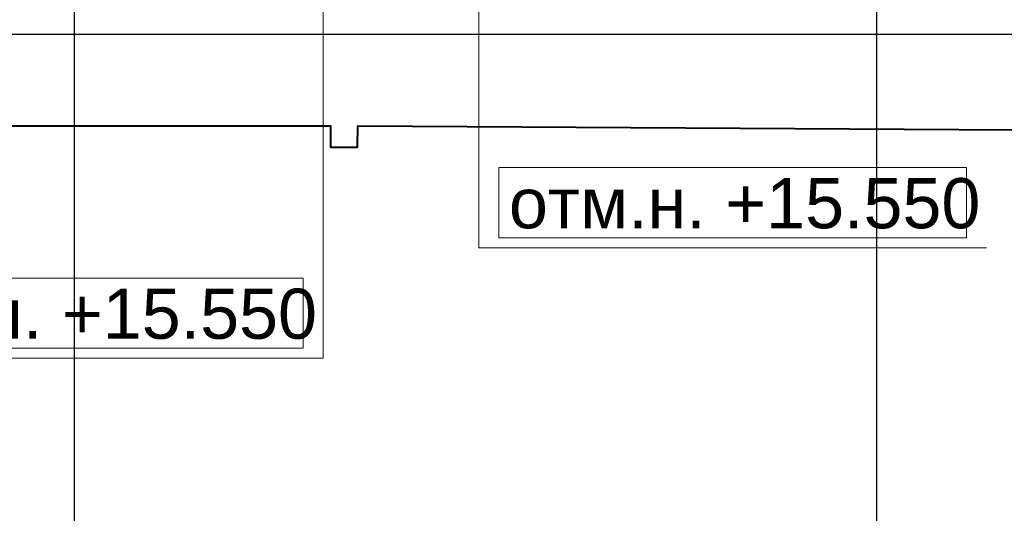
# Model space of a CAD drawing. Header units: millimetres. Extents: x -7161 to 110063, y -144197 to 42990.
# Tile 14 of 27: x 48076 to 52984, y -4538 to -2077. Entities that reach past the tile are written whole.
import ezdxf

# ---------------------------------------------------------------- set-up
doc = ezdxf.new("R2010")
doc.units = ezdxf.units.MM
for name, color, linetype, lineweight in [('Несущие стены', 10, 'Continuous', 40), ('Обмерные чертежи _09_02_2026_ 4 эт_dwg', 8, 'Continuous', 9), ('Оси', 7, 'Continuous', 9)]:
    doc.layers.add(name, color=color, linetype=linetype, lineweight=lineweight)
doc.styles.add('Arial', font='arial.ttf', dxfattribs={"height": 250})

# ---------------------------------------------------------------- blocks, each defined once
blk = doc.blocks.new('Обмерные чертежи _09_02_2026_ 4 эт_dwg_ось сокольники-2040950-Cхема демонтажа сборных ребристых плит перекрытия 4 этажа в осях _Г-Ж_1-3 и Г-Ж_10-12_')
at = {"layer": 'Оси', "color": 250, "lineweight": 30, "flags": 128}
for points in [[(-459017.2, 84678), (-459017.2, 80156.6), (-459017.2, 63892), (-459017.2, 56540.4), (-459017.2, 51884.2), (-459017.2, 45174.3), (-459017.2, 43179.1), (-459017.2, 36624.4), (-459017.2, 36124.4)], [(-455016.1, 84678), (-455016.1, 80156.6), (-455016.1, 63892), (-455016.1, 56540.4), (-455016.1, 51884.2), (-455016.1, 45174.3), (-455016.1, 43179.1), (-455016.1, 36624.4), (-455016.1, 36124.4)], [(-445519.6, 41586.2), (-452017.7, 41586.2), (-455016.1, 41586.2), (-459017.2, 41586.2), (-462418.1, 41586.2), (-470317, 41586.2), (-482815.7, 41586.2), (-490714.2, 41586.2), (-493712.8, 41586.2), (-497864.2, 41586.2), (-500863.6, 41586.2), (-507364, 41586.2), (-513024.9, 41586.2), (-513524.9, 41586.2)]]:
    blk.add_lwpolyline(points, dxfattribs=at)
blk = doc.blocks.new('Обмерные чертежи _09_02_2026_ 4 эт_dwg-2040926-Cхема демонтажа сборных ребристых плит перекрытия 4 этажа в осях _Г-Ж_1-3 и Г-Ж_10-12_')
at = {"lineweight": 9, "flags": 128}
for points in [[(-389255.9, -139390.2), (-388956.3, -139689.8), (-388956.3, -151763.4), (-386425.1, -151763.4)], [(-390133.8, -143404.1), (-389732.3, -143805.6), (-389732.3, -152314.2), (-392263.6, -152314.2)]]:
    blk.add_lwpolyline(points, dxfattribs=at)
for points in [[(-388856.3, -151713.4), (-386525.1, -151713.4), (-386525.1, -151363.4), (-388856.3, -151363.4)], [(-392163.6, -152264.2), (-389832.3, -152264.2), (-389832.3, -151914.2), (-392163.6, -151914.2)]]:
    blk.add_lwpolyline(points, close=True, dxfattribs=at)
at = {"layer": 'Несущие стены', "flags": 128}
blk.add_lwpolyline([(-391644.4, -151155.1), (-389696.3, -151155.1), (-389696.3, -151261.4), (-389560.9, -151261.4), (-389560.3, -151155.9), (-385475, -151180.4), (-385475, -151260.2), (-385343.7, -151260.2), (-385343.2, -151181.2), (-383358.1, -151193.1), (-383358.1, -150829.2), (-383223.8, -150829.2), (-383223.8, -150295.3), (-383364.5, -150295.3), (-383416.7, -143410.6), (-383293, -143410.6), (-383293, -142807.5), (-377999.5, -142774.8), (-377999.5, -142902.7), (-377473.9, -142902.7), (-377473.9, -142771.1), (-377110.8, -142771.1), (-377301.9, -107223.3)], dxfattribs=at)
blk.add_blockref('Обмерные чертежи _09_02_2026_ 4 эт_dwg_ось сокольники-2040950-Cхема демонтажа сборных ребристых плит перекрытия 4 этажа в осях _Г-Ж_1-3 и Г-Ж_10-12_', (68042.9, -192285.8))
at = {"lineweight": 9, "char_height": 250, "width": 2809.677, "attachment_point": 1, "line_spacing_factor": 0.941778, "style": 'Arial'}
for insert in [(-388806.3, -151416.4), (-392113.6, -151967.2)]:
    blk.add_mtext('отм.н. +15.550', dxfattribs=dict(at, insert=insert))

msp = doc.modelspace()

# ---------------------------------------------------------------- block references
at = {"layer": 'Обмерные чертежи _09_02_2026_ 4 эт_dwg', "color": 7}
msp.add_blockref('Обмерные чертежи _09_02_2026_ 4 эт_dwg-2040926-Cхема демонтажа сборных ребристых плит перекрытия 4 этажа в осях _Г-Ж_1-3 и Г-Ж_10-12_', (439321.1, 148549.5), dxfattribs=at)

doc.saveas('drawing.dxf')
